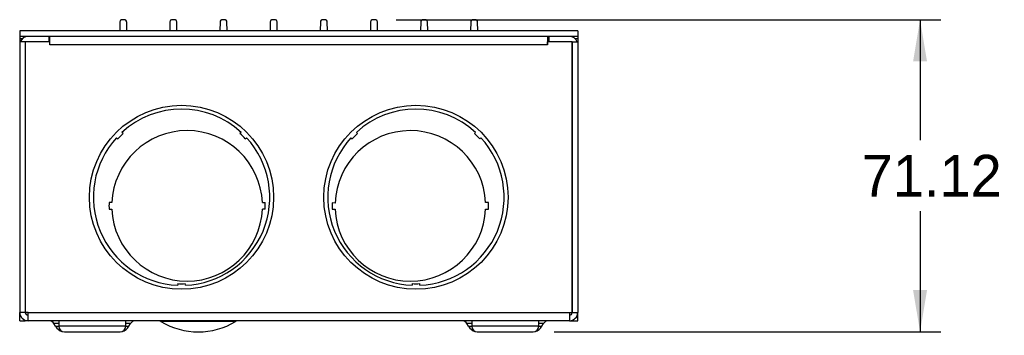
# Paper-space layout 'Layout1' of a CAD drawing. Header units: millimetres. Extents: x 22 to 267, y 25 to 177.
# Tile 1 of 3: x 94 to 169, y 25 to 49. Entities that reach past the tile are written whole.
import ezdxf
from ezdxf.enums import TextEntityAlignment as Align

# ---------------------------------------------------------------- set-up
doc = ezdxf.new("R2010")
doc.units = ezdxf.units.MM
doc.layers.add('Default', color=7, linetype='Continuous')
doc.layers.add('TSPWM_PUBLIC', color=7, linetype='Continuous')
doc.styles.add('SEACAD_Solid_Edge_ANSI', font='seans.ttf')
doc.dimstyles.new('ANSI_(mm)', dxfattribs={"dimtxt": 3.175, "dimasz": 3.175, "dimexe": 1.5875, "dimexo": 1.5875, "dimgap": 0.79375, "dimtad": 0, "dimtih": 1, "dimtoh": 1, "dimlfac": 3, "dimdsep": 46, "dimtxsty": 'SEACAD_Solid_Edge_ANSI', "dimblk1": '_SE_FILLED', "dimblk2": '_SE_FILLED', "dimsah": 1, "dimcen": 1.5875, "dimadec": 0, "dimazin": 0, "dimtfac": 0.8, "dimtofl": 0, "dimtmove": 0, "dimatfit": 3, "dimfxl": 1, "dimtolj": 1, "dimarcsym": 0})

# ---------------------------------------------------------------- blocks, each defined once
blk = doc.blocks.new('SE1')
at = {"layer": 'TSPWM_PUBLIC', "color": 7, "linetype": 'Continuous'}
for p, q in [((101.549, 48.681), (101.534, 48)), ((101.894, 48.846), (101.718, 48.846)), ((102.078, 48), (102.064, 48.681)), ((105.35, 48.681), (105.336, 48)), ((105.696, 48.846), (105.519, 48.846)), ((105.879, 48), (105.865, 48.681)), ((109.152, 48.681), (109.137, 48)), ((109.497, 48.846), (109.321, 48.846)), ((109.681, 48), (109.667, 48.681)), ((112.953, 48.681), (112.939, 48)), ((113.299, 48.846), (113.122, 48.846)), ((113.482, 48), (113.468, 48.681)), ((116.763, 48.681), (116.749, 48)), ((117.109, 48.846), (116.932, 48.846)), ((117.292, 48), (117.278, 48.681)), ((120.565, 48.681), (120.55, 48)), ((120.91, 48.846), (120.734, 48.846)), ((121.094, 48), (121.08, 48.681)), ((124.366, 48.681), (124.352, 48)), ((124.712, 48.846), (124.536, 48.846)), ((124.896, 48), (124.881, 48.681)), ((128.168, 48.681), (128.153, 48)), ((128.513, 48.846), (128.337, 48.846)), ((128.697, 48), (128.683, 48.681)), ((136.282, 48), (93.949, 48)), ((93.949, 48), (93.949, 47.576)), ((136.282, 48), (136.282, 47.576)), ((93.949, 47.576), (93.949, 47.384)), ((136.282, 47.576), (93.949, 47.576)), ((93.949, 47.384), (93.949, 47.153)), ((94.128, 47.384), (93.949, 47.384)), ((93.949, 47.153), (93.949, 26.621)), ((94.372, 47.153), (93.949, 47.153)), ((94.372, 47.153), (94.372, 26.621)), ((94.373, 47.153), (94.373, 26.621)), ((96.235, 47.153), (94.373, 47.153)), ((96.15, 47.576), (96.15, 47.153)), ((96.236, 47.384), (96.15, 47.384)), ((96.235, 46.941), (96.235, 47.153)), ((96.236, 46.941), (96.236, 47.576)), ((133.996, 47.576), (133.996, 46.941)), ((134.081, 47.384), (133.996, 47.384)), ((135.858, 47.153), (133.996, 47.153)), ((133.996, 46.941), (133.996, 47.153)), ((134.081, 47.576), (134.081, 47.153)), ((135.858, 26.621), (135.858, 47.153)), ((135.859, 47.153), (136.282, 47.153)), ((135.859, 47.153), (135.859, 26.621)), ((136.282, 47.384), (136.103, 47.384)), ((136.282, 47.576), (136.282, 47.384)), ((136.282, 47.384), (136.282, 47.153)), ((136.282, 47.153), (136.282, 26.621)), ((96.235, 46.941), (96.236, 46.941)), ((133.996, 46.941), (96.236, 46.941)), ((133.996, 46.941), (133.996, 46.941)), ((94.373, 42.785), (94.372, 42.785)), ((135.859, 42.785), (135.858, 42.785)), ((94.373, 42.496), (94.372, 42.496)), ((94.373, 42.159), (94.372, 42.159)), ((135.859, 42.496), (135.858, 42.496)), ((135.859, 42.205), (135.858, 42.205)), ((94.373, 39.952), (94.372, 39.952)), ((101.294, 39.878), (101.388, 39.792)), ((101.793, 40.197), (101.707, 40.29)), ((110.744, 40.29), (110.659, 40.197)), ((111.063, 39.792), (111.157, 39.878)), ((119.074, 39.878), (119.168, 39.792)), ((119.573, 40.197), (119.487, 40.29)), ((128.524, 40.29), (128.439, 40.197)), ((128.843, 39.792), (128.937, 39.878)), ((135.858, 39.983), (135.859, 39.983)), ((100.939, 34.956), (100.728, 34.966)), ((100.728, 34.448), (100.939, 34.458)), ((112.359, 34.956), (112.57, 34.966)), ((112.57, 34.448), (112.359, 34.458)), ((117.871, 34.921), (117.66, 34.929)), ((117.661, 34.448), (117.873, 34.458)), ((129.503, 34.966), (129.292, 34.956)), ((129.292, 34.458), (129.503, 34.448)), ((94.372, 28.56), (94.373, 28.56)), ((105.939, 28.804), (105.934, 28.677)), ((106.517, 28.677), (106.512, 28.804)), ((123.719, 28.804), (123.714, 28.677)), ((124.297, 28.677), (124.292, 28.804)), ((135.859, 28.515), (135.858, 28.515)), ((94.372, 26.621), (93.949, 26.621)), ((93.949, 25.986), (93.949, 26.621)), ((94.584, 26.621), (94.373, 26.621)), ((94.584, 25.986), (94.584, 26.621)), ((94.584, 26.621), (135.647, 26.621)), ((135.647, 26.621), (135.647, 25.986)), ((135.647, 26.621), (135.858, 26.621)), ((135.859, 26.621), (136.282, 26.621)), ((136.282, 25.986), (136.282, 26.621)), ((93.949, 25.986), (94.372, 25.986)), ((94.372, 26.023), (94.372, 25.986)), ((94.584, 25.986), (94.372, 25.986)), ((135.647, 25.986), (94.584, 25.986)), ((96.912, 25.775), (96.546, 25.775)), ((96.668, 25.563), (96.546, 25.775)), ((96.668, 25.563), (96.912, 25.563)), ((96.912, 25.986), (96.912, 25.563)), ((101.992, 25.563), (96.912, 25.563)), ((101.992, 25.563), (101.992, 25.986)), ((102.359, 25.775), (101.992, 25.775)), ((101.992, 25.563), (102.237, 25.563)), ((102.237, 25.563), (102.359, 25.775)), ((110.33, 25.926), (104.661, 25.926)), ((128.239, 25.775), (127.872, 25.775)), ((127.995, 25.563), (127.872, 25.775)), ((127.995, 25.563), (128.239, 25.563)), ((128.239, 25.986), (128.239, 25.563)), ((133.319, 25.563), (128.239, 25.563)), ((133.319, 25.563), (133.319, 25.986)), ((133.686, 25.775), (133.319, 25.775)), ((133.319, 25.563), (133.563, 25.563)), ((133.563, 25.563), (133.686, 25.775)), ((135.647, 25.986), (135.859, 25.986)), ((135.859, 26.023), (135.859, 25.986)), ((135.859, 25.986), (136.282, 25.986)), ((97.336, 25.14), (101.569, 25.14)), ((128.662, 25.14), (132.896, 25.14))]:
    blk.add_line(p, q, dxfattribs=at)
for centre in [(106.226, 35.359), (124.006, 35.359)]:
    blk.add_circle(centre, 6.985, dxfattribs=at)
for centre, radius, start, end in [((101.718, 48.677), 0.169, 90, 178.79287), ((101.894, 48.677), 0.169, 1.20713, 90), ((105.519, 48.677), 0.169, 90, 178.79287), ((105.696, 48.677), 0.169, 1.20713, 90), ((109.321, 48.677), 0.169, 90, 178.79287), ((109.497, 48.677), 0.169, 1.20713, 90), ((113.122, 48.677), 0.169, 90, 178.79287), ((113.299, 48.677), 0.169, 1.20713, 90), ((116.932, 48.677), 0.169, 90, 178.79287), ((117.109, 48.677), 0.169, 1.20713, 90), ((120.734, 48.677), 0.169, 90, 178.79287), ((120.91, 48.677), 0.169, 1.20713, 90), ((124.536, 48.677), 0.169, 90, 178.79287), ((124.712, 48.677), 0.169, 1.20713, 90), ((128.337, 48.677), 0.169, 90, 178.79287), ((128.513, 48.677), 0.169, 1.20713, 90), ((94.584, 46.941), 0.635, 90, 160.52878), ((135.647, 46.941), 0.635, 19.47122, 90), ((94.584, 46.941), 0.212, 175.45138, 180), ((135.647, 46.941), 0.212, 0, 4.54862), ((106.226, 35.359), 6.689, 47.5, 132.5), ((124.006, 35.359), 6.689, 47.5, 132.5), ((106.649, 34.707), 5.715, 2.5, 177.5), ((123.582, 34.707), 5.715, 2.5, 177.85732), ((106.226, 35.359), 6.689, 137.5, 267.5), ((106.226, 35.359), 6.562, 132.5, 137.5), ((106.226, 35.359), 6.689, 272.5, 42.5), ((106.226, 35.359), 6.562, 42.5, 47.5), ((124.006, 35.359), 6.689, 137.5, 267.5), ((124.006, 35.359), 6.562, 132.5, 137.5), ((124.006, 35.359), 6.689, 272.5, 42.5), ((124.006, 35.359), 6.562, 42.5, 47.5), ((106.649, 34.707), 5.927, 177.5, 182.5), ((106.649, 34.707), 5.715, 182.5, 357.5), ((106.649, 34.707), 5.927, 357.5, 2.5), ((123.582, 34.707), 5.927, 177.85732, 182.5), ((123.582, 34.707), 5.715, 182.5, 357.5), ((123.582, 34.707), 5.927, 357.5, 2.5), ((106.226, 35.359), 6.562, 267.5, 272.5), ((124.006, 35.359), 6.562, 267.5, 272.5), ((94.584, 26.621), 0.635, 180, 270), ((94.584, 26.621), 0.212, 180, 270), ((135.647, 26.621), 0.635, 270, 0), ((135.647, 26.621), 0.212, 270, 0), ((96.179, 25.563), 0.423, 30, 90), ((97.401, 25.986), 0.847, 210, 255.00933), ((97.336, 25.563), 0.423, 180, 270), ((101.569, 25.563), 0.423, 270, 0), ((101.503, 25.986), 0.847, 284.99067, 330), ((102.726, 25.563), 0.423, 90, 150), ((104.443, 25.563), 0.423, 58.99728, 90), ((107.496, 30.643), 5.503, 238.99728, 301.00272), ((110.548, 25.563), 0.423, 90, 121.00272), ((127.506, 25.563), 0.423, 30, 90), ((128.728, 25.986), 0.847, 210, 255.00933), ((128.662, 25.563), 0.423, 180, 270), ((132.896, 25.563), 0.423, 270, 0), ((132.83, 25.986), 0.847, 284.99067, 330), ((134.052, 25.563), 0.423, 90, 150)]:
    blk.add_arc(centre, radius, start, end, dxfattribs=at)
blk = doc.blocks.new('DMBLK2')
at = {"layer": 'Default', "linetype": 'Continuous'}
for points in [[(162.775, 45.671), (162.246, 48.846), (161.717, 45.671)], [(162.775, 28.315), (161.717, 28.315), (162.246, 25.14)]]:
    blk.add_hatch(color=7, dxfattribs=at).paths.add_polyline_path(points)
at = {"layer": 'Default', "color": 7, "linetype": 'Continuous'}
for p, q in [((122.498, 48.846), (163.834, 48.846)), ((162.246, 48.846), (162.246, 39.692)), ((162.246, 34.294), (162.246, 25.14)), ((134.483, 25.14), (163.834, 25.14))]:
    blk.add_line(p, q, dxfattribs=at)
at = {"layer": 'Default', "color": 7, "linetype": 'Continuous', "style": 'SEACAD_Solid_Edge_ANSI'}
blk.add_text('71.12', height=3.175, dxfattribs=at).set_placement((157.816, 38.581), align=Align.TOP_LEFT)
blk = doc.blocks.new('_SE_FILLED')
at = {"color": 0}
blk.add_line((0, 0), (-1, 0), dxfattribs=at)
blk.add_solid([(0, 0), (-1, -0.1665), (-1, 0.1665), (0, 0)], dxfattribs=at)

psp = doc.layouts.get("Layout1")

# ---------------------------------------------------------------- block references
at = {"layer": 'Default'}
psp.add_blockref('SE1', (0, 0), dxfattribs=at)

# ---------------------------------------------------------------- dimensions: what is measured, and where the dimension line sits
at = {"layer": 'Default', "color": 7, "linetype": 'Continuous'}
dim = psp.add_linear_dim(base=(162.2463, 25.1397), p1=(120.734, 48.8463), p2=(132.8957, 25.1397), angle=90, text='\\A1;<>', dimstyle='ANSI_(mm)', dxfattribs=at)
dim.commit()
dim.dimension.update_dxf_attribs({"geometry": 'DMBLK2', "text_midpoint": (162.2463, 36.993), "dimtype": 160})

doc.saveas('drawing.dxf')
